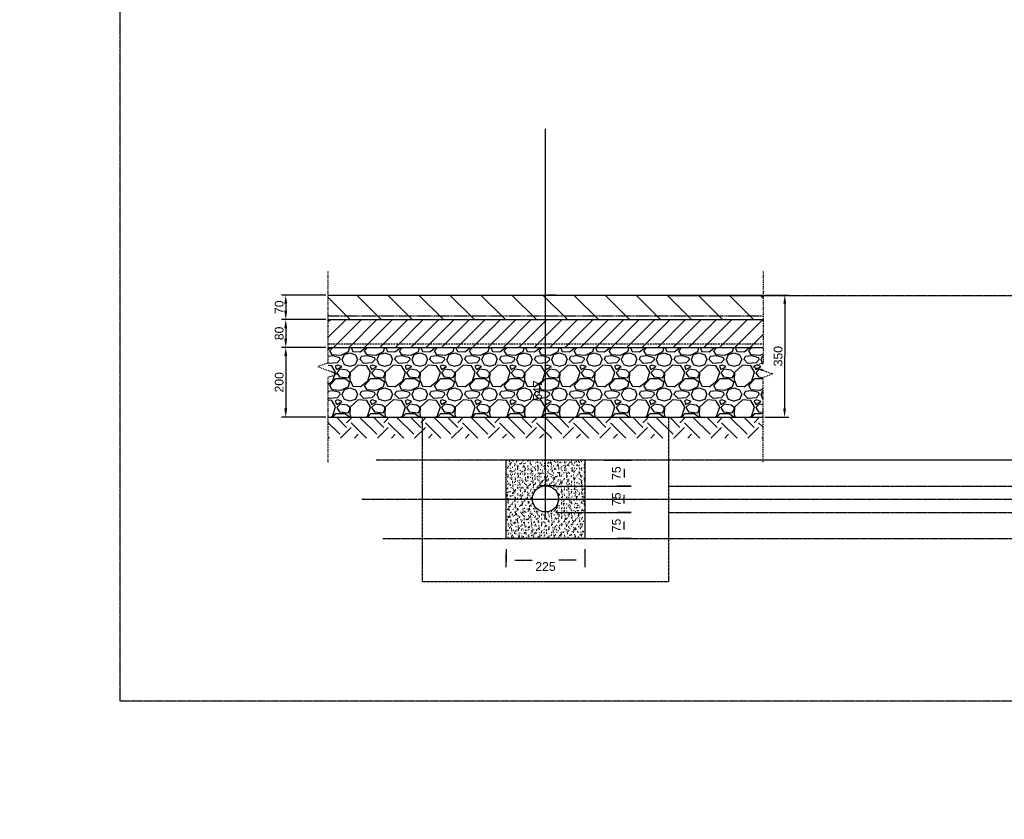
# Model space of a CAD drawing. Header units: metres. Extents: x -4024927 to 10167049, y -539908 to 13839353.
# Tile 6 of 211: x 1499160 to 1501980, y -245962 to -243671. Entities that reach past the tile are written whole.
import ezdxf

# ---------------------------------------------------------------- set-up
doc = ezdxf.new("R2010")
doc.units = ezdxf.units.M
for name, pattern in [('CENTER', [2, 1.25, -0.25, 0.25, -0.25]), ('CENTER2', [1.125, 0.75, -0.125, 0.125, -0.125]), ('CONTIUOUS', [0]), ('Dashdot', [10, 5, -2.5, 0, -2.5]), ('DASHED', [0.75, 0.5, -0.25]), ('DASHED2', [0.375, 0.25, -0.125])]:
    doc.linetypes.add(name, pattern=pattern)
for name, color, linetype in [('B-ANNO-DIMN', 2, 'Continuous'), ('B-HATH-TYP4', 4, 'Continuous'), ('B-PLIN', 3, 'Continuous'), ('C-DETL-BREAKLINE', 1, 'Dashdot'), ('C-DETL-DIMS', 2, 'Continuous'), ('C-ROAD-SHAP-PATT-NEW', 7, 'Continuous'), ('E-DETL-GNRL-MISC', 8, 'Continuous'), ('E_AGL_Ductbanks', 12, 'Continuous'), ('EL-AGLI-EQUP-PAPI-N-RefEdit0', 1, 'CONTIUOUS')]:
    doc.layers.add(name, color=color, linetype=linetype)
doc.styles.add('Arial', font='arial.ttf')
doc.styles.get("Standard").update_dxf_attribs({"font": 'arial.ttf'})
doc.dimstyles.new('DS-1-10', dxfattribs={"dimscale": 10, "dimtxt": 2.5, "dimasz": 2.5, "dimexe": 0.5, "dimexo": 3, "dimgap": 1, "dimtad": 1, "dimdec": 0, "dimzin": 0, "dimtxsty": 'Standard', "dimblk": 'DIMARROW', "dimcen": -3, "dimclrd": 1, "dimclre": 8, "dimclrt": 256, "dimadec": 0, "dimazin": 0, "dimtfac": 1, "dimtdec": 0, "dimtix": 1, "dimtmove": 2, "dimatfit": 3, "dimldrblk": 'DIMARROW', "dimfxl": 1, "dimtvp": 1.25, "dimarcsym": 0})
doc.dimstyles.new('ISO-25', dxfattribs={"dimscale": 10, "dimtxt": 2.5, "dimasz": 2.5, "dimexe": 1.25, "dimexo": 0.625, "dimtad": 1, "dimdec": 1, "dimtxsty": 'Standard', "dimcen": 2.5, "dimadec": 0, "dimazin": 0, "dimtfac": 1, "dimtdec": 1, "dimtmove": 0, "dimatfit": 3, "dimfxl": 1, "dimarcsym": 0})

# ---------------------------------------------------------------- blocks, each defined once
blk = doc.blocks.new('*D336')
at = {"layer": 'B-ANNO-DIMN', "color": 0, "lineweight": -2, "transparency": 16777216}
for p, q in [((1501295.2, -244460), (1501363.8, -244460.1)), ((1501351.2, -244485.1), (1501350.7, -244785.1)), ((1501294.6, -244810), (1501363.2, -244810.1))]:
    blk.add_line(p, q, dxfattribs=at)
at = {"layer": 'B-ANNO-DIMN', "color": 0, "transparency": 16777216}
for points in [[(1501347.1, -244485.1), (1501355.4, -244485.1), (1501351.3, -244460.1)], [(1501346.6, -244785.1), (1501354.9, -244785.1), (1501350.7, -244810.1)]]:
    blk.add_solid(points, dxfattribs=at)
at = {"layer": 'Defpoints', "color": 0, "transparency": 16777216}
for p in [(1501288.9, -244460), (1501288.4, -244810), (1501350.7, -244810.1)]:
    blk.add_point(p, dxfattribs=at)
at = {"layer": 'B-ANNO-DIMN', "color": 0, "transparency": 16777216, "insert": (1501332.2, -244635.1), "char_height": 25, "attachment_point": 5, "rotation": 89.9094}
blk.add_mtext('350', dxfattribs=at)
blk = doc.blocks.new('*D337')
at = {"layer": 'B-ANNO-DIMN', "color": 0, "lineweight": -2, "transparency": 16777216}
for p, q in [((1500036.9, -244460), (1499909.7, -244460)), ((1499922.2, -244485), (1499922.2, -244505)), ((1500036.9, -244530), (1499909.7, -244530))]:
    blk.add_line(p, q, dxfattribs=at)
at = {"layer": 'B-ANNO-DIMN', "color": 0, "transparency": 16777216}
for points in [[(1499918, -244485), (1499926.3, -244485), (1499922.2, -244460)], [(1499918, -244505), (1499926.3, -244505), (1499922.2, -244530)]]:
    blk.add_solid(points, dxfattribs=at)
at = {"layer": 'Defpoints', "color": 0, "transparency": 16777216}
for p in [(1500043.1, -244460), (1499922.2, -244530), (1500043.1, -244530)]:
    blk.add_point(p, dxfattribs=at)
at = {"layer": 'B-ANNO-DIMN', "color": 0, "transparency": 16777216, "insert": (1499903.4, -244495), "char_height": 25, "attachment_point": 5, "rotation": 90}
blk.add_mtext('70', dxfattribs=at)
blk = doc.blocks.new('*D338')
at = {"layer": 'B-ANNO-DIMN', "color": 0, "lineweight": -2, "transparency": 16777216}
for p, q in [((1500036.9, -244530), (1499909.7, -244530)), ((1499922.2, -244555), (1499922.2, -244585)), ((1500036.9, -244610), (1499909.7, -244610))]:
    blk.add_line(p, q, dxfattribs=at)
at = {"layer": 'B-ANNO-DIMN', "color": 0, "transparency": 16777216}
for points in [[(1499918, -244555), (1499926.3, -244555), (1499922.2, -244530)], [(1499918, -244585), (1499926.3, -244585), (1499922.2, -244610)]]:
    blk.add_solid(points, dxfattribs=at)
at = {"layer": 'Defpoints', "color": 0, "transparency": 16777216}
for p in [(1500043.1, -244530), (1499922.2, -244610), (1500043.1, -244610)]:
    blk.add_point(p, dxfattribs=at)
at = {"layer": 'B-ANNO-DIMN', "color": 0, "transparency": 16777216, "insert": (1499903.4, -244570), "char_height": 25, "attachment_point": 5, "rotation": 90}
blk.add_mtext('80', dxfattribs=at)
blk = doc.blocks.new('*D339')
at = {"layer": 'B-ANNO-DIMN', "color": 0, "lineweight": -2, "transparency": 16777216}
for p, q in [((1500036.8, -244610), (1499909.6, -244610)), ((1499922.1, -244635), (1499922.1, -244785)), ((1500036.8, -244810), (1499909.6, -244810))]:
    blk.add_line(p, q, dxfattribs=at)
at = {"layer": 'B-ANNO-DIMN', "color": 0, "transparency": 16777216}
for points in [[(1499918, -244635), (1499926.3, -244635), (1499922.1, -244610)], [(1499918, -244785), (1499926.3, -244785), (1499922.1, -244810)]]:
    blk.add_solid(points, dxfattribs=at)
at = {"layer": 'Defpoints', "color": 0, "transparency": 16777216}
for p in [(1500043.1, -244610), (1499922.1, -244810), (1500043.1, -244810)]:
    blk.add_point(p, dxfattribs=at)
at = {"layer": 'B-ANNO-DIMN', "color": 0, "transparency": 16777216, "insert": (1499903.4, -244710), "char_height": 25, "attachment_point": 5, "rotation": 90}
blk.add_mtext('200', dxfattribs=at)
blk = doc.blocks.new('DIMARROW')
blk.add_line((0, 0.8), (0, -0.8))
blk.add_lwpolyline([(0, 0, 0, 0.4, 0), (-1, 0, 0, 0, 0), (-0.97, 0, 0, 0, 0)], format="xyseb")
blk = doc.blocks.new('*D340')
at = {"layer": 'C-DETL-DIMS', "color": 8, "linetype": 'CENTER2', "lineweight": -2, "ltscale": 0.5, "transparency": 16777216}
for p, q in [((1500833.5, -244932.6), (1500896.8, -244932.6)), ((1500696, -245007.6), (1500896.8, -245007.6))]:
    blk.add_line(p, q, dxfattribs=at)
at = {"layer": 'C-DETL-DIMS', "color": 1, "linetype": 'CENTER2', "lineweight": -2, "ltscale": 0.5, "transparency": 16777216}
blk.add_line((1500891.8, -244957.6), (1500891.8, -244982.6), dxfattribs=at)
at = {"layer": 'Defpoints', "color": 0, "linetype": 'CENTER2', "ltscale": 0.5, "transparency": 16777216}
for p in [(1500803.5, -244932.6), (1500666, -245007.6), (1500891.8, -245007.6)]:
    blk.add_point(p, dxfattribs=at)
at = {"layer": 'C-DETL-DIMS', "color": 1, "linetype": 'CENTER2', "lineweight": -2, "ltscale": 0.5, "transparency": 16777216, "xscale": 25, "yscale": 25, "zscale": 25}
for p, rotation in [((1500891.8, -244932.6), 90), ((1500891.8, -245007.6), 270)]:
    blk.add_blockref('DIMARROW', p, dxfattribs=dict(at, rotation=rotation))
at = {"layer": 'C-DETL-DIMS', "linetype": 'CENTER2', "ltscale": 0.5, "transparency": 16777216, "insert": (1500869.1, -244970.1), "char_height": 25, "attachment_point": 5, "rotation": 90, "style": 'Arial'}
blk.add_mtext('75', dxfattribs=at)
blk = doc.blocks.new('*D341')
at = {"layer": 'C-DETL-DIMS', "color": 8, "linetype": 'CENTER2', "lineweight": -2, "ltscale": 0.5, "transparency": 16777216}
for p, q in [((1500696, -244460), (1500671, -244460)), ((1500696, -245006.5), (1500671, -245006.5))]:
    blk.add_line(p, q, dxfattribs=at)
at = {"layer": 'C-DETL-DIMS', "color": 1, "linetype": 'CENTER2', "lineweight": -2, "ltscale": 0.5, "transparency": 16777216}
blk.add_line((1500666, -244981.5), (1500666, -244485), dxfattribs=at)
at = {"layer": 'Defpoints', "color": 0, "linetype": 'CENTER2', "ltscale": 0.5, "transparency": 16777216}
for p in [(1500666, -244460), (1500666, -244460), (1500666, -245006.5)]:
    blk.add_point(p, dxfattribs=at)
at = {"layer": 'C-DETL-DIMS', "color": 1, "linetype": 'CENTER2', "lineweight": -2, "ltscale": 0.5, "transparency": 16777216, "xscale": 25, "yscale": 25, "zscale": 25}
for p, rotation in [((1500666, -244460), 90), ((1500666, -245006.5), 270)]:
    blk.add_blockref('DIMARROW', p, dxfattribs=dict(at, rotation=rotation))
at = {"layer": 'C-DETL-DIMS', "linetype": 'CENTER2', "ltscale": 0.5, "transparency": 16777216, "insert": (1500643.3, -244733.3), "char_height": 25, "attachment_point": 5, "rotation": 90, "style": 'Arial'}
blk.add_mtext('547', dxfattribs=at)
blk = doc.blocks.new('*D342')
at = {"layer": 'C-DETL-DIMS', "color": 8, "linetype": 'CENTER2', "lineweight": -2, "ltscale": 0.5, "transparency": 16777216}
for p, q in [((1500696, -245082.6), (1500896.8, -245082.6)), ((1500833.5, -245157.6), (1500896.8, -245157.6))]:
    blk.add_line(p, q, dxfattribs=at)
at = {"layer": 'C-DETL-DIMS', "color": 1, "linetype": 'CENTER2', "lineweight": -2, "ltscale": 0.5, "transparency": 16777216}
blk.add_line((1500891.8, -245132.6), (1500891.8, -245107.6), dxfattribs=at)
at = {"layer": 'Defpoints', "color": 0, "linetype": 'CENTER2', "ltscale": 0.5, "transparency": 16777216}
for p in [(1500666, -245082.6), (1500891.8, -245082.6), (1500803.5, -245157.6)]:
    blk.add_point(p, dxfattribs=at)
at = {"layer": 'C-DETL-DIMS', "color": 1, "linetype": 'CENTER2', "lineweight": -2, "ltscale": 0.5, "transparency": 16777216, "xscale": 25, "yscale": 25, "zscale": 25}
for p, rotation in [((1500891.8, -245082.6), 90), ((1500891.8, -245157.6), 270)]:
    blk.add_blockref('DIMARROW', p, dxfattribs=dict(at, rotation=rotation))
at = {"layer": 'C-DETL-DIMS', "linetype": 'CENTER2', "ltscale": 0.5, "transparency": 16777216, "insert": (1500869.1, -245120.1), "char_height": 25, "attachment_point": 5, "rotation": 90, "style": 'Arial'}
blk.add_mtext('75', dxfattribs=at)
blk = doc.blocks.new('*D343')
at = {"layer": 'C-DETL-DIMS', "color": 8, "linetype": 'CENTER2', "lineweight": -2, "ltscale": 0.5, "transparency": 16777216}
for p, q in [((1500696, -245007.6), (1500896.8, -245007.6)), ((1500696, -245082.6), (1500896.8, -245082.6))]:
    blk.add_line(p, q, dxfattribs=at)
at = {"layer": 'C-DETL-DIMS', "color": 1, "linetype": 'CENTER2', "lineweight": -2, "ltscale": 0.5, "transparency": 16777216}
blk.add_line((1500891.8, -245057.6), (1500891.8, -245032.6), dxfattribs=at)
at = {"layer": 'Defpoints', "color": 0, "linetype": 'CENTER2', "ltscale": 0.5, "transparency": 16777216}
for p in [(1500666, -245007.6), (1500891.8, -245007.6), (1500666, -245082.6)]:
    blk.add_point(p, dxfattribs=at)
at = {"layer": 'C-DETL-DIMS', "color": 1, "linetype": 'CENTER2', "lineweight": -2, "ltscale": 0.5, "transparency": 16777216, "xscale": 25, "yscale": 25, "zscale": 25}
for p, rotation in [((1500891.8, -245007.6), 90), ((1500891.8, -245082.6), 270)]:
    blk.add_blockref('DIMARROW', p, dxfattribs=dict(at, rotation=rotation))
at = {"layer": 'C-DETL-DIMS', "linetype": 'CENTER2', "ltscale": 0.5, "transparency": 16777216, "insert": (1500869.1, -245045.1), "char_height": 25, "attachment_point": 5, "rotation": 90, "style": 'Arial'}
blk.add_mtext('75', dxfattribs=at)
blk = doc.blocks.new('*D367')
at = {"layer": 'C-DETL-DIMS', "color": 8, "linetype": 'CENTER2', "lineweight": -2, "ltscale": 0.5, "transparency": 16777216}
for p, q in [((1500553.5, -245187.6), (1500553.5, -245225)), ((1500778.5, -245187.6), (1500778.5, -245225))]:
    blk.add_line(p, q, dxfattribs=at)
at = {"layer": 'C-DETL-DIMS', "color": 1, "linetype": 'CENTER2', "lineweight": -2, "ltscale": 0.5, "transparency": 16777216}
for p, q in [((1500578.5, -245220), (1500628.1, -245220)), ((1500753.5, -245220), (1500703.9, -245220))]:
    blk.add_line(p, q, dxfattribs=at)
at = {"layer": 'Defpoints', "color": 0, "linetype": 'CENTER2', "ltscale": 0.5, "transparency": 16777216}
for p in [(1500553.5, -245157.6), (1500778.5, -245157.6), (1500553.5, -245220)]:
    blk.add_point(p, dxfattribs=at)
at = {"layer": 'C-DETL-DIMS', "color": 1, "linetype": 'CENTER2', "lineweight": -2, "ltscale": 0.5, "transparency": 16777216, "xscale": 25, "yscale": 25, "zscale": 25, "rotation": 180}
blk.add_blockref('DIMARROW', (1500553.5, -245220), dxfattribs=at)
at = {"layer": 'C-DETL-DIMS', "color": 1, "linetype": 'CENTER2', "lineweight": -2, "ltscale": 0.5, "transparency": 16777216, "xscale": 25, "yscale": 25, "zscale": 25}
blk.add_blockref('DIMARROW', (1500778.5, -245220), dxfattribs=at)
at = {"layer": 'C-DETL-DIMS', "linetype": 'CENTER2', "ltscale": 0.5, "transparency": 16777216, "insert": (1500666, -245237.8), "char_height": 25, "attachment_point": 5, "style": 'Arial'}
blk.add_mtext('225', dxfattribs=at)

msp = doc.modelspace()

# ---------------------------------------------------------------- hatches: boundary and pattern name
at = {"layer": 'B-HATH-TYP4'}
h = msp.add_hatch(dxfattribs=at)
h.set_pattern_fill('EARTH', color=252, scale=300, angle=45, style=0)
h.set_pattern_definition([(45, (1572327.45, -247371.556), (0, 106.06602), [75, -75]), (45, (1572307.56, -247351.67), (0, 106.06602), [75, -75]), (45, (1572287.67, -247331.78), (0, 106.06602), [75, -75]), (135, (1572287.67, -247318.52), (-106.06602, 7e-15), [75, -75]), (135, (1572307.56, -247298.636), (-106.06602, 7e-15), [75, -75]), (135, (1572327.45, -247278.75), (-106.06602, 7e-15), [75, -75])])
h.paths.add_polyline_path([(1501288.37, -244810), (1500043.07, -244810), (1500043.07, -244870), (1501288.37, -244870)])
at = {"layer": 'C-ROAD-SHAP-PATT-NEW', "linetype": 'Continuous', "lineweight": -3}
h = msp.add_hatch(dxfattribs=at)
h.set_pattern_fill('ANSI31', color=252, scale=502.5, angle=90, style=0)
h.set_pattern_definition([(135, (2014405.35, 2984657.617), (-44.4151447, -44.4151447), [])])
h.paths.add_polyline_path([(1500043.1, -244530), (1501288.94, -244530), (1501288.94, -244460), (1500043.05, -244460)])
h = msp.add_hatch(dxfattribs=at)
h.set_pattern_fill('ANSI31', color=252, scale=250, style=0)
h.set_pattern_definition([(45, (2004905.786, 2984630.537), (-22.0970869, 22.0970869), [])])
h.paths.add_polyline_path([(1500043.08, -244610), (1501288.92, -244610), (1501288.96, -244530), (1500043.05, -244530)])
h = msp.add_hatch(dxfattribs=at)
h.set_pattern_fill('GRAVEL', color=252, scale=100, style=0)
h.set_pattern_definition([(228.0127875, (2014477.353, 2984754.8166), (-800, -900), [13.4536, -1331.9088047]), (184.96974073, (2014468.353, 2984744.8166), (1200, 100), [23.0868, -2285.592476]), (132.51044708, (2014445.353, 2984742.8166), (1000, -1100), [16.2788, -1611.6032596]), (267.273689, (2014406.353, 2984717.8166), (100, 2000), [21.0238, -2081.3558042]), (292.83365418, (2014405.353, 2984696.8166), (-500, 1200), [20.6155, -2040.9373128]), (357.273689, (2014413.353, 2984677.8166), (-2000, 100), [21.0238, -2081.3558042]), (37.69424047, (2014434.353, 2984676.8166), (-1300, -1000), [27.8029, -2752.484855]), (72.25532837, (2014456.353, 2984693.8166), (700, 2200), [26.2488, -2598.6321497]), (121.42956562, (2014464.353, 2984718.8166), (-800, 1300), [21.095, -2088.407311]), (175.2363583, (2014453.353, 2984736.817), (1100, -100), [24.0832, -1180.076258]), (222.3974378, (2014429.353, 2984738.8166), (-1200, -1100), [31.1448, -3083.3375005]), (138.81407483, (2014505.353, 2984716.817), (-700, 600), [10.6301, -1052.3844813]), (171.46923439, (2014497.353, 2984723.8166), (1300, -200), [20.2237, -2002.1511416]), (225, (2014477.35, 2984726.82), (-1e-14, -100), [14.1421, -127.2792562]), (203.1985905, (2014470.353, 2984738.817), (500, 200), [7.6158, -753.9615106]), (291.8014095, (2014463.353, 2984735.817), (-100, 300), [10.7703, -527.7461807]), (30.96375653, (2014467.353, 2984725.817), (300, 200), [17.4929, -565.6022895]), (161.5650512, (2014482.353, 2984734.817), (200, -100), [12.6491, -303.578666]), (16.38954033, (2014405.353, 2984735.8166), (1000, 300), [17.72, -1754.2845147]), (70.34617594, (2014422.353, 2984740.8166), (-400, -1100), [14.8661, -1471.7407747]), (293.1985905, (2014482.353, 2984754.817), (-200, 500), [15.2315, -746.3458106]), (343.61045967, (2014488.353, 2984740.8166), (-1000, 300), [17.72, -1754.2845147]), (339.4439548, (2014405.353, 2984673.817), (-500, 200), [17.088, -837.3123745]), (294.77514057, (2014421.353, 2984667.8166), (-500, 1100), [14.3178, -1417.4643063]), (66.8014095, (2014483.353, 2984654.817), (200, 500), [15.2315, -746.3458106]), (17.35402464, (2014489.353, 2984668.8166), (-1300, -400), [16.7631, -1659.5423614]), (69.4439548, (2014434.353, 2984654.817), (-200, -500), [8.544, -845.8563745]), (101.3099325, (2014477.353, 2984654.817), (-100, 400), [5.099, -504.8029514]), (165.9637565, (2014476.353, 2984659.817), (300, -100), [20.6155, -391.6950626]), (186.00900596, (2014456.353, 2984664.8166), (1000, 100), [19.105, -1891.3923175]), (303.6900675, (2014467.353, 2984716.817), (-100, 200), [14.4222, -346.1329275]), (353.15722659, (2014475.353, 2984704.8166), (1700, -200), [25.1794, -2492.7562624]), (60.9453959, (2014500.353, 2984701.817), (-400, -700), [10.2956, -1019.267414]), (90, (2014505.35, 2984710.82), (-100, 100), [6, -94]), (120.25643716, (2014454.353, 2984667.8166), (400, -700), [13.8924, -1375.351999]), (48.0127875, (2014447.353, 2984679.8166), (800, 900), [26.9072, -1318.4552047]), (0, (2014465.35, 2984699.82), (100, 100), [26, -74]), (325.30484647, (2014491.353, 2984699.8166), (1000, -700), [15.8114, -1565.32743]), (254.0546041, (2014504.353, 2984690.817), (-100, -400), [14.5602, -713.450789]), (207.64597536, (2014500.353, 2984676.8166), (-1900, -1000), [23.7065, -2346.9474182]), (175.42607874, (2014479.353, 2984665.8166), (-1300, 100), [25.0799, -2482.9073408])])
h.paths.add_polyline_path([(1500043.35, -244610), (1501288.64, -244610), (1501289, -244809.93), (1500043, -244810.07)])
h = msp.add_hatch(dxfattribs=at)
h.set_pattern_fill('AR-SAND', color=252, scale=0.3, angle=90, style=0)
h.set_pattern_definition([(127.5, (513783.3, 3391829.865), (-14.68239712, -0.48000939), [0, -11.5824, 0, -12.954, 0, -12.3825]), (97.5, (513783.3, 3391829.865), (-21.50475302, 13.48569849), [0, -6.2484, 0, -10.4394, 0, -4.0005]), (57.5, (513783.3, 3391820.493), (-0.04311554, 23.729771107), [0, -3.81, 0, -13.716, 0, -17.907]), (47.5, (513783.3, 3391820.493), (-6.6878797, 22.90669357), [0, -1.905, 0, -8.9916, 0, -10.287])])
h.paths.add_polyline_path([(1500778.52, -245045.06), (1500703.52, -245045.06, -0.4142136), (1500666.02, -245082.56), (1500666.02, -245157.56), (1500778.52, -245157.56)])
h.paths.add_polyline_path([(1500666.02, -245082.56, -0.4142136), (1500628.52, -245045.06), (1500553.52, -245045.06), (1500553.52, -245157.56), (1500666.02, -245157.56)])
h.paths.add_polyline_path([(1500666.02, -244932.56), (1500553.52, -244932.56), (1500553.52, -245045.06), (1500628.52, -245045.06, -0.4142136), (1500666.02, -245007.56)])
h.paths.add_polyline_path([(1500778.52, -244932.56), (1500666.02, -244932.56), (1500666.02, -245007.56, -0.4142136), (1500703.52, -245045.06), (1500778.52, -245045.06)])

# ---------------------------------------------------------------- linework, layer by layer
at = {"layer": 'B-PLIN'}
for points in [[(1500043.1, -244460), (1501288.94, -244460)], [(1500043.1, -244530), (1501288.94, -244530)], [(1500043.1, -244610), (1501288.94, -244610)], [(1500042.5, -244810), (1501288.94, -244810)]]:
    msp.add_lwpolyline(points, dxfattribs=at)
at = {"layer": 'B-PLIN', "color": 252, "linetype": 'DASHED2', "ltscale": 10}
msp.add_lwpolyline([(1500043.1, -244520), (1501288.94, -244520)], dxfattribs=at)
at = {"layer": 'B-PLIN', "color": 3, "linetype": 'DASHED', "ltscale": 10}
msp.add_lwpolyline([(1500043.1, -244600), (1501288.94, -244600)], dxfattribs=at)
at = {"layer": 'C-DETL-BREAKLINE', "ltscale": 0.5}
for points in [[(1500043.1, -244392.86), (1500043.1, -244654.37), (1500013.65, -244665.09), (1500071.35, -244686.09), (1500042.51, -244696.59), (1500042.49, -244940)], [(1501288.99, -244392.86), (1501288.99, -244654.37), (1501259.54, -244665.09), (1501317.24, -244686.09), (1501288.4, -244696.59), (1501288.37, -244940)]]:
    msp.add_lwpolyline(points, dxfattribs=at)
at = {"layer": 'C-DETL-DIMS', "linetype": 'CENTER2', "ltscale": 0.5}
msp.add_lwpolyline([(1512750, -245623.27), (1499447.57, -245623.27), (1499447.57, -236981.14), (1512750, -236981.14)], close=True, dxfattribs=at)
at = {"layer": 'Defpoints', "color": 252, "linetype": 'CENTER2', "ltscale": 0.5}
for p, q in [((1501021.42, -244461.06), (1511236.45, -244461.06)), ((1500180, -244932.56), (1511236.45, -244932.56)), ((1501158.92, -244932.56), (1509554.69, -244932.56)), ((1501021.42, -245007.56), (1511236.45, -245007.56)), ((1500140, -245045.06), (1511236.45, -245045.06)), ((1501021.42, -245082.56), (1511236.45, -245082.56)), ((1500200, -245157.56), (1512020.7, -245157.56))]:
    msp.add_line(p, q, dxfattribs=at)
at = {"layer": 'E-DETL-GNRL-MISC', "color": 2, "linetype": 'DASHED'}
msp.add_lwpolyline([(1501018.52, -245281.6), (1500313.52, -245281.6), (1500313.52, -244810), (1501018.52, -244810)], close=True, dxfattribs=at)
at = {"layer": 'E_AGL_Ductbanks', "linetype": 'CENTER'}
msp.add_line((1500666.02, -245100.41), (1500666.02, -243984.03), dxfattribs=at)
at = {"layer": 'E_AGL_Ductbanks', "color": 2}
msp.add_lwpolyline([(1500553.52, -244932.56), (1500778.52, -244932.56), (1500778.52, -245157.56), (1500553.52, -245157.56)], close=True, dxfattribs=at)
at = {"layer": 'E_AGL_Ductbanks', "color": 2, "linetype": 'CENTER'}
msp.add_lwpolyline([(1500429.03, -245045.06), (1500818.71, -245045.06)], dxfattribs=at)
at = {"layer": 'E_AGL_Ductbanks', "color": 4}
msp.add_circle((1500666.02, -245044), 37.5, dxfattribs=at)
at = {"layer": 'EL-AGLI-EQUP-PAPI-N-RefEdit0'}
msp.add_arc((3071061.1, 6743365.78), 7095987.63, 260.537675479, 260.537675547, dxfattribs=at)

# ---------------------------------------------------------------- dimensions: what is measured, and where the dimension line sits
at = {"layer": 'B-ANNO-DIMN'}
for p1, p2, distance, picture, middle in [((1500043.1, -244460), (1500043.1, -244530), -120.95, '*D337', (1499903.4, -244495)), ((1500043.1, -244530), (1500043.1, -244610), -120.95, '*D338', (1499903.4, -244570)), ((1500043.05, -244610), (1500043.05, -244810), -120.91, '*D339', (1499903.39, -244710))]:
    dim = msp.add_aligned_dim(p1=p1, p2=p2, distance=distance, dimstyle='ISO-25', dxfattribs=at)
    dim.commit()
    dim.dimension.update_dxf_attribs({"geometry": picture, "text_midpoint": middle})
dim = msp.add_linear_dim(base=(1501350.71, -244810.1), p1=(1501288.94, -244460), p2=(1501288.39, -244810), angle=269.90939, dimstyle='ISO-25', dxfattribs=at)
dim.commit()
dim.dimension.update_dxf_attribs({"geometry": '*D336', "text_midpoint": (1501350.99, -244635.1), "dimtype": 161})
at = {"layer": 'C-DETL-DIMS', "linetype": 'CENTER2', "ltscale": 0.5}
for base, p1, p2, angle, picture, middle in [((1500666.02101106, -244460), (1500666.02101105, -245006.50000003), (1500666.02101105, -244460), 90, '*D341', (1500643.30784598, -244733.25000002)), ((1500891.78, -245007.56), (1500803.52, -244932.56), (1500666.02, -245007.56), 90, '*D340', (1500869.06, -244970.06)), ((1500891.78, -245007.56), (1500666.02, -245082.56), (1500666.02, -245007.56), 90, '*D343', (1500869.06, -245045.06)), ((1500891.78, -245082.56), (1500803.52, -245157.56), (1500666.02, -245082.56), 270, '*D342', (1500869.06, -245120.06))]:
    dim = msp.add_linear_dim(base=base, p1=p1, p2=p2, angle=angle, dimstyle='DS-1-10', override={"dimtxsty": 'Arial'}, dxfattribs=at)
    dim.commit()
    dim.dimension.update_dxf_attribs({"geometry": picture, "text_midpoint": middle})
dim = msp.add_linear_dim(base=(1500553.52, -245220), p1=(1500778.52, -245157.56), p2=(1500553.52, -245157.56), dimstyle='DS-1-10', override={"dimtxsty": 'Arial'}, dxfattribs=at)
dim.commit()
dim.dimension.update_dxf_attribs({"geometry": '*D367', "text_midpoint": (1500666.02, -245237.77), "dimtype": 160})

doc.saveas('drawing.dxf')
